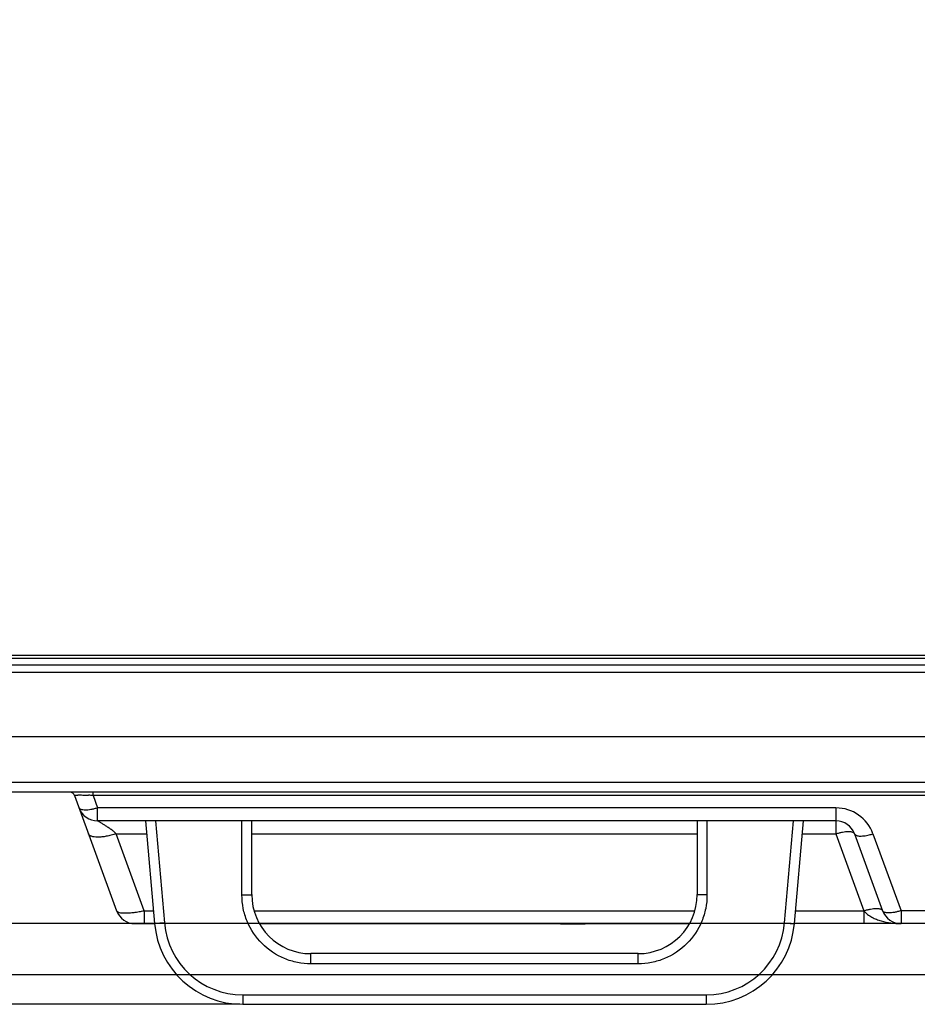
# Model space of a CAD drawing. Header units: millimetres. Extents: x -9020 to -2602, y 1105 to 6065.
# Tile 58 of 80: x -7515 to -7332, y 3939 to 4139. Entities that reach past the tile are written whole.
import ezdxf

# ---------------------------------------------------------------- set-up
doc = ezdxf.new("R2010")
doc.units = ezdxf.units.MM
doc.header["$LTSCALE"] = 65.395
doc.header["$PDSIZE"] = 0.05
doc.layers.get('0').update_dxf_attribs({"linetype": 'CONTINUOUS'})
doc.layers.get('Defpoints').update_dxf_attribs({"linetype": 'CONTINUOUS'})
doc.styles.get("Standard").update_dxf_attribs({"font": 'GOTHIC.TTF', "width": 0.5})
doc.dimstyles.new('ISO-25', dxfattribs={"dimtxt": 2.5, "dimasz": 2.5, "dimexe": 1.25, "dimexo": 0.625, "dimtad": 1, "dimtxsty": 'STANDARD', "dimcen": 2.5, "dimadec": 0, "dimazin": 0, "dimtfac": 1, "dimtmove": 0, "dimatfit": 3, "dimfxl": 1, "dimarcsym": 0})

# ---------------------------------------------------------------- blocks, each defined once
blk = doc.blocks.new('*D1')
at = {"color": 3, "lineweight": -2}
for p, q in [((-7720.2, 4010.08), (-7720.2, 4116.22)), ((-7634.94, 4010.08), (-7721.45, 4010.08)), ((-7720.2, 3995.08), (-7720.2, 3970.48)), ((-7358.1, 3955.48), (-7721.45, 3955.48))]:
    blk.add_line(p, q, dxfattribs=at)
at = {"color": 3}
for points in [[(-7717.7, 3995.08), (-7722.7, 3995.08), (-7720.2, 4010.08)], [(-7722.7, 3970.48), (-7717.7, 3970.48), (-7720.2, 3955.48)]]:
    blk.add_solid(points, dxfattribs=at)
at = {"layer": 'Defpoints', "color": 0}
for p in [(-7634.32, 4010.08), (-7720.2, 3955.48), (-7357.47, 3955.48)]:
    blk.add_point(p, dxfattribs=at)
at = {"color": 2, "insert": (-7738.16, 4080.62), "char_height": 20, "attachment_point": 5, "rotation": 90}
blk.add_mtext('55 [2,150]', dxfattribs=at)
blk = doc.blocks.new('*D2')
at = {"color": 3, "lineweight": -2}
for p, q in [((-7776.39, 4010.08), (-7776.39, 4113.64)), ((-7634.94, 4010.08), (-7777.64, 4010.08)), ((-7776.39, 3995.08), (-7776.39, 3960.08)), ((-6463.8, 3945.08), (-7777.64, 3945.08))]:
    blk.add_line(p, q, dxfattribs=at)
at = {"color": 3}
for points in [[(-7773.89, 3995.08), (-7778.89, 3995.08), (-7776.39, 4010.08)], [(-7778.89, 3960.08), (-7773.89, 3960.08), (-7776.39, 3945.08)]]:
    blk.add_solid(points, dxfattribs=at)
at = {"layer": 'Defpoints', "color": 0}
for p in [(-7634.32, 4010.08), (-7776.39, 3945.08), (-6463.18, 3945.08)]:
    blk.add_point(p, dxfattribs=at)
at = {"color": 2, "insert": (-7794.35, 4078.23), "char_height": 20, "attachment_point": 5, "rotation": 90}
blk.add_mtext('65 [2,559]', dxfattribs=at)
blk = doc.blocks.new('*D3')
at = {"color": 3, "lineweight": -2}
for p, q in [((-7827.09, 4010.08), (-7827.09, 4115.53)), ((-7634.94, 4010.08), (-7828.34, 4010.08)), ((-7827.09, 3995.08), (-7827.09, 3954.08)), ((-7470.18, 3939.08), (-7828.34, 3939.08))]:
    blk.add_line(p, q, dxfattribs=at)
at = {"color": 3}
for points in [[(-7824.59, 3995.08), (-7829.59, 3995.08), (-7827.09, 4010.08)], [(-7829.59, 3954.08), (-7824.59, 3954.08), (-7827.09, 3939.08)]]:
    blk.add_solid(points, dxfattribs=at)
at = {"layer": 'Defpoints', "color": 0}
for p in [(-7634.32, 4010.08), (-7827.09, 3939.08), (-7469.55, 3939.08)]:
    blk.add_point(p, dxfattribs=at)
at = {"color": 2, "insert": (-7845.05, 4080.14), "char_height": 20, "attachment_point": 5, "rotation": 90}
blk.add_mtext('71 [2,795]', dxfattribs=at)

msp = doc.modelspace()

# ---------------------------------------------------------------- linework, layer by layer
at = {"color": 7, "linetype": 'Continuous'}
for p, q in [((-7634.92, 4009.48), (-6185.04, 4009.48)), ((-7634.32, 4010.08), (-6185.64, 4010.08)), ((-7635.85, 4008.08), (-6184.1, 4008.08)), ((-7637.35, 4006.58), (-6182.6, 4006.58)), ((-6182.6, 3993.48), (-7637.35, 3993.48)), ((-6192.07, 3984.18), (-7627.89, 3984.18)), ((-6191.64, 3982.18), (-7628.32, 3982.18)), ((-7503.74, 3981.52), (-7495.22, 3958.11)), ((-7499.98, 3981.52), (-7499.98, 3982.18)), ((-7499.98, 3981.52), (-7499.07, 3979.01)), ((-7322.58, 3981.52), (-7499.98, 3981.52)), ((-7499.07, 3976.38), (-7499.07, 3979.01)), ((-7349.02, 3979.01), (-7499.07, 3979.01)), ((-7349.02, 3979.01), (-7349.02, 3973.75)), ((-7349.02, 3976.38), (-7499.07, 3976.38)), ((-7489.31, 3976.38), (-7487.48, 3955.51)), ((-7487.31, 3976.38), (-7485.49, 3955.62)), ((-7469.73, 3961.31), (-7469.73, 3976.38)), ((-7467.73, 3961.38), (-7467.73, 3976.38)), ((-7377.23, 3976.38), (-7377.23, 3961.38)), ((-7375.23, 3976.38), (-7375.23, 3961.31)), ((-7359.46, 3955.62), (-7357.65, 3976.38)), ((-7357.47, 3955.51), (-7355.64, 3976.38)), ((-7489.58, 3958.11), (-7495.27, 3973.75)), ((-7495.27, 3973.75), (-7489.08, 3973.75)), ((-7467.73, 3973.75), (-7377.23, 3973.75)), ((-7355.87, 3973.75), (-7349.02, 3973.75)), ((-7349.02, 3973.75), (-7343.33, 3958.11)), ((-7345.26, 3973.75), (-7339.57, 3958.11)), ((-7341.5, 3973.75), (-7335.81, 3958.11)), ((-7489.58, 3958.11), (-7489.58, 3955.48)), ((-7489.58, 3958.11), (-7487.71, 3958.11)), ((-7467.27, 3958.11), (-7377.68, 3958.11)), ((-7357.24, 3958.11), (-7343.33, 3958.11)), ((-7343.33, 3958.11), (-7343.33, 3955.48)), ((-7335.81, 3958.11), (-7335.81, 3955.48)), ((-7322.58, 3958.11), (-7335.81, 3958.11)), ((-7491.46, 3955.48), (-7487.48, 3955.48)), ((-7466.18, 3955.48), (-7378.78, 3955.48)), ((-7404.98, 3955.48), (-7404.98, 3955.38)), ((-7401.98, 3955.48), (-7401.98, 3955.38)), ((-7399.98, 3955.48), (-7399.98, 3955.38)), ((-6462.48, 3955.48), (-7357.47, 3955.48)), ((-7399.98, 3955.38), (-7404.98, 3955.38)), ((-7455.73, 3947.31), (-7455.73, 3949.38)), ((-7389.23, 3949.38), (-7455.73, 3949.38)), ((-7389.23, 3947.31), (-7389.23, 3949.38)), ((-7389.23, 3947.31), (-7455.73, 3947.31)), ((-7469.55, 3941.01), (-7469.55, 3939.08)), ((-7469.55, 3941.01), (-7375.4, 3941.01)), ((-7375.4, 3941.01), (-7375.4, 3939.08)), ((-7469.55, 3939.08), (-7375.4, 3939.08))]:
    msp.add_line(p, q, dxfattribs=at)
for centre, radius, start, end in [((-7504.68, 3981.18), 1, 20, 90), ((-7504.09, 3923.17), 58.5, 85.9732, 86.8624), ((-7499.07, 3980.38), 4, 200, 270), ((-7349.02, 3971.01), 8, 20, 90), ((-7349.02, 3972.38), 4, 20, 90), ((-7345, 3984.59), 11.39, 283.6811, 287.8805), ((-7455.73, 3961.38), 12, 180, 270), ((-7389.23, 3961.38), 12, 270, 0), ((-7491.46, 3959.48), 4, 200, 270), ((-7335.81, 3959.48), 4, 200, 270), ((-7469.55, 3957.08), 18, 185, 270), ((-7469.55, 3957.01), 16, 185, 270), ((-7375.4, 3957.01), 16, 270, 355), ((-7375.4, 3957.08), 18, 270, 355), ((-7335.81, 3971.52), 16.04, 269.7498, 269.9988)]:
    msp.add_arc(centre, radius, start, end, dxfattribs=at)
for points, knots in [([(-7503.74, 3981.52), (-7503.74, 3981.53), (-7503.74, 3981.54), (-7503.72, 3981.56), (-7503.7, 3981.57), (-7503.65, 3981.58), (-7503.57, 3981.6), (-7503.46, 3981.61), (-7503.33, 3981.62), (-7503.18, 3981.63), (-7502.92, 3981.64), (-7502.55, 3981.64), (-7501.84, 3981.63), (-7501.28, 3981.6), (-7500.88, 3981.58)], [0, 0, 0, 0, 0.007537, 0.012676, 0.019452, 0.038777, 0.066483, 0.102918, 0.148198, 0.202262, 0.264877, 0.414026, 0.590744, 1, 1, 1, 1]), ([(-7499.07, 3979.01), (-7499.29, 3978.94), (-7499.74, 3978.81), (-7500.39, 3978.67), (-7501, 3978.57), (-7501.55, 3978.54), (-7502.02, 3978.57), (-7502.35, 3978.64), (-7502.56, 3978.73), (-7502.71, 3978.83), (-7502.8, 3978.94), (-7502.82, 3979.01)], [0, 0, 0, 0, 0.17967, 0.350624, 0.508019, 0.647687, 0.766493, 0.86293, 0.903134, 0.938662, 1, 1, 1, 1]), ([(-7495.27, 3973.75), (-7495.44, 3973.94), (-7495.82, 3974.27), (-7496.42, 3974.71), (-7496.92, 3975.04), (-7497.32, 3975.3), (-7497.6, 3975.48), (-7497.88, 3975.65), (-7498.13, 3975.81), (-7498.37, 3975.96), (-7498.56, 3976.08), (-7498.69, 3976.16), (-7498.78, 3976.22), (-7498.86, 3976.26), (-7498.93, 3976.3), (-7498.98, 3976.33), (-7499.01, 3976.35), (-7499.03, 3976.36), (-7499.04, 3976.37), (-7499.06, 3976.38), (-7499.06, 3976.38), (-7499.07, 3976.38), (-7499.07, 3976.38)], [0, 0, 0, 0, 0.164109, 0.325034, 0.481178, 0.55665, 0.629762, 0.69988, 0.766181, 0.827608, 0.882801, 0.907532, 0.930019, 0.949973, 0.967077, 0.980987, 0.986633, 0.991345, 0.995078, 0.99779, 0.999443, 1, 1, 1, 1]), ([(-7495.27, 3973.75), (-7495.61, 3973.64), (-7496.28, 3973.45), (-7497.26, 3973.23), (-7498.18, 3973.09), (-7499, 3973.04), (-7499.7, 3973.08), (-7500.2, 3973.18), (-7500.52, 3973.32), (-7500.69, 3973.44), (-7500.83, 3973.58), (-7500.89, 3973.69), (-7500.91, 3973.75)], [0, 0, 0, 0, 0.179576, 0.35044, 0.507752, 0.647346, 0.766089, 0.862476, 0.902658, 0.938168, 0.970081, 1, 1, 1, 1]), ([(-7349.02, 3973.75), (-7348.79, 3973.82), (-7348.35, 3973.95), (-7347.69, 3974.1), (-7347.08, 3974.19), (-7346.53, 3974.22), (-7346.06, 3974.2), (-7345.73, 3974.13), (-7345.52, 3974.03), (-7345.37, 3973.93), (-7345.29, 3973.83), (-7345.26, 3973.75)], [0, 0, 0, 0, 0.17967, 0.350624, 0.508019, 0.647687, 0.766493, 0.86293, 0.903134, 0.938662, 1, 1, 1, 1]), ([(-7345.26, 3973.75), (-7345.23, 3973.68), (-7345.15, 3973.56), (-7344.93, 3973.42), (-7344.64, 3973.33), (-7344.28, 3973.29), (-7343.86, 3973.28), (-7343.18, 3973.33), (-7342.66, 3973.43), (-7342.3, 3973.52)], [0, 0, 0, 0, 0.065708, 0.142977, 0.23847, 0.354499, 0.490836, 0.645775, 1, 1, 1, 1]), ([(-7469.73, 3961.31), (-7469.6, 3961.31), (-7469.34, 3961.31), (-7468.97, 3961.32), (-7468.63, 3961.32), (-7468.33, 3961.33), (-7468.09, 3961.34), (-7467.92, 3961.35), (-7467.82, 3961.36), (-7467.77, 3961.37), (-7467.74, 3961.37), (-7467.73, 3961.38), (-7467.73, 3961.38)], [0, 0, 0, 0, 0.194484, 0.381869, 0.554361, 0.70557, 0.829793, 0.922181, 0.955332, 0.979332, 0.994095, 1, 1, 1, 1]), ([(-7455.73, 3947.31), (-7456.64, 3947.31), (-7458.48, 3947.49), (-7461.99, 3948.56), (-7465.89, 3951.15), (-7468.48, 3955.05), (-7469.55, 3958.56), (-7469.73, 3960.4), (-7469.73, 3961.31)], [0, 0, 0, 0, 0.125342, 0.250672, 0.500089, 0.74945, 0.874719, 1, 1, 1, 1]), ([(-7375.23, 3961.31), (-7375.23, 3960.4), (-7375.41, 3958.56), (-7376.47, 3955.05), (-7379.07, 3951.15), (-7382.96, 3948.56), (-7386.48, 3947.49), (-7388.31, 3947.31), (-7389.23, 3947.31)], [0, 0, 0, 0, 0.125267, 0.250535, 0.499896, 0.749313, 0.874645, 1, 1, 1, 1]), ([(-7375.23, 3961.31), (-7375.36, 3961.31), (-7375.61, 3961.31), (-7375.98, 3961.32), (-7376.32, 3961.32), (-7376.62, 3961.33), (-7376.87, 3961.34), (-7377.04, 3961.35), (-7377.13, 3961.36), (-7377.18, 3961.37), (-7377.21, 3961.37), (-7377.23, 3961.38), (-7377.23, 3961.38)], [0, 0, 0, 0, 0.194484, 0.381869, 0.554361, 0.70557, 0.829793, 0.922181, 0.955332, 0.979332, 0.994095, 1, 1, 1, 1]), ([(-7495.22, 3958.11), (-7495.2, 3958.07), (-7495.15, 3958), (-7495.03, 3957.91), (-7494.87, 3957.83), (-7494.57, 3957.73), (-7494.09, 3957.66), (-7493.39, 3957.64), (-7492.56, 3957.67), (-7491.63, 3957.77), (-7490.62, 3957.91), (-7489.93, 3958.04), (-7489.58, 3958.11)], [0, 0, 0, 0, 0.021119, 0.046153, 0.076828, 0.113972, 0.208527, 0.329391, 0.473639, 0.637001, 0.81434, 1, 1, 1, 1]), ([(-7343.33, 3958.11), (-7343.1, 3958.19), (-7342.65, 3958.31), (-7342, 3958.46), (-7341.39, 3958.55), (-7340.84, 3958.58), (-7340.37, 3958.56), (-7340.04, 3958.49), (-7339.83, 3958.4), (-7339.68, 3958.3), (-7339.59, 3958.19), (-7339.57, 3958.11)], [0, 0, 0, 0, 0.17967, 0.350624, 0.508019, 0.647687, 0.766493, 0.86293, 0.903134, 0.938662, 1, 1, 1, 1]), ([(-7343.33, 3958.11), (-7343.12, 3957.83), (-7342.62, 3957.33), (-7341.74, 3956.77), (-7340.81, 3956.34), (-7339.53, 3955.91), (-7337.89, 3955.57), (-7336.55, 3955.48), (-7335.88, 3955.48)], [0, 0, 0, 0, 0.129645, 0.256602, 0.381999, 0.506458, 0.75366, 1, 1, 1, 1]), ([(-7335.81, 3958.11), (-7336.03, 3958.04), (-7336.48, 3957.91), (-7337.13, 3957.77), (-7337.75, 3957.67), (-7338.3, 3957.64), (-7338.76, 3957.67), (-7339.1, 3957.74), (-7339.31, 3957.83), (-7339.46, 3957.93), (-7339.54, 3958.04), (-7339.57, 3958.11)], [0, 0, 0, 0, 0.17967, 0.350624, 0.508019, 0.647687, 0.766493, 0.86293, 0.903134, 0.938662, 1, 1, 1, 1]), ([(-7485.49, 3955.62), (-7485.62, 3955.61), (-7485.87, 3955.58), (-7486.24, 3955.56), (-7486.58, 3955.53), (-7486.88, 3955.51), (-7487.12, 3955.5), (-7487.29, 3955.5), (-7487.39, 3955.5), (-7487.44, 3955.5), (-7487.47, 3955.5), (-7487.48, 3955.51), (-7487.48, 3955.51)], [0, 0, 0, 0, 0.194647, 0.382102, 0.554594, 0.705761, 0.829921, 0.922248, 0.955373, 0.979354, 0.994104, 1, 1, 1, 1]), ([(-7359.46, 3955.62), (-7359.33, 3955.61), (-7359.08, 3955.58), (-7358.71, 3955.56), (-7358.37, 3955.53), (-7358.07, 3955.51), (-7357.83, 3955.5), (-7357.66, 3955.5), (-7357.56, 3955.5), (-7357.51, 3955.5), (-7357.49, 3955.5), (-7357.47, 3955.51), (-7357.47, 3955.51)], [0, 0, 0, 0, 0.194647, 0.382102, 0.554594, 0.705761, 0.829921, 0.922248, 0.955373, 0.979354, 0.994104, 1, 1, 1, 1])]:
    msp.add_open_spline(points, degree=3, knots=knots, dxfattribs=at)

# ---------------------------------------------------------------- dimensions: what is measured, and where the dimension line sits
for base, p2, picture, middle in [((-7827.09, 3939.08), (-7469.55, 3939.08), '*D3', (-7827.09, 4080.14)), ((-7720.2, 3955.48), (-7357.47, 3955.48), '*D1', (-7720.2, 4080.62)), ((-7776.39, 3945.08), (-6463.18, 3945.08), '*D2', (-7776.39, 4078.23))]:
    dim = msp.add_linear_dim(base=base, p1=(-7634.32, 4010.08), p2=p2, angle=90, dimstyle='ISO-25', override={"dimtxt": 20, "dimasz": 15, "dimgap": 5, "dimdec": 0, "dimclrd": 3, "dimclre": 3, "dimclrt": 2, "dimadec": 1, "dimtp": 0.3, "dimtm": 0.3, "dimtofl": 0})
    dim.commit()
    dim.dimension.update_dxf_attribs({"geometry": picture, "text_midpoint": middle, "dimtype": 160})

doc.saveas('drawing.dxf')
